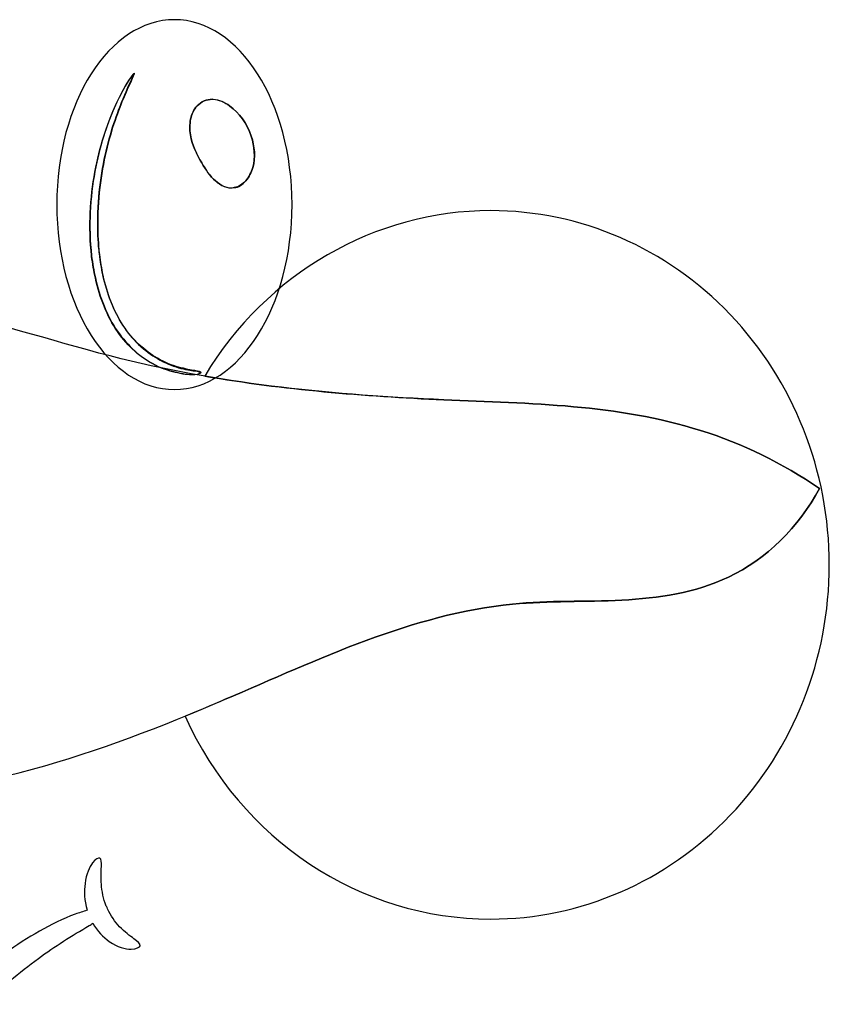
# Model space of a CAD drawing. Extents: x 11 to 842, y 37 to 849.
# Tile 4 of 8: x 184 to 295, y 281 to 416. Entities that reach past the tile are written whole.
import ezdxf

# ---------------------------------------------------------------- set-up
doc = ezdxf.new("R2010")
doc.units = 0
doc.layers.add('Layer_1', color=7, linetype='CONTINUOUS')

msp = doc.modelspace()

# ---------------------------------------------------------------- linework, layer by layer
at = {"layer": 'Layer_1', "color": 7}
for p, q in [((205.296579, 415.815534), (205.296579, 415.815534)), ((199.775214, 408.521337), (199.77525, 408.46667)), ((199.775214, 408.411982), (199.775243, 408.46667)), ((199.77525, 408.46667), (199.77525, 408.46667)), ((210.458132, 404.90171), (210.458417, 404.929317)), ((210.458841, 404.929463), (210.45841, 404.929317)), ((248.565153, 389.710531), (248.565153, 389.710531))]:
    msp.add_line(p, q, dxfattribs=at)
for points in [[(205.296579, 415.815534), (196.409878, 415.815429), (189.205357, 404.496908), (189.203709, 390.533148)], [(221.389442, 390.533148), (221.387793, 404.496904), (214.183277, 415.815422), (205.296579, 415.815534)], [(198.278882, 406.163468), (199.078099, 407.616782), (199.655656, 408.357133), (199.775214, 408.411982)], [(199.77525, 408.46667), (199.655473, 408.46667), (199.078501, 407.67147), (198.278919, 406.218084)], [(198.69653, 405.971117), (199.409347, 407.56159), (199.873555, 408.439027), (199.792778, 408.521337)], [(199.792815, 408.46667), (199.873883, 408.46667), (199.409384, 407.506924), (198.69664, 405.916451)], [(199.792778, 408.521337), (199.787732, 408.521337), (199.782678, 408.521337), (199.775214, 408.521337)], [(199.775243, 408.46667), (199.782707, 408.46667), (199.790397, 408.46667), (199.792815, 408.46667)], [(195.421845, 399.198459), (196.329591, 402.269633), (197.430587, 404.627845), (198.278882, 406.163468)], [(198.278919, 406.218084), (197.430623, 404.68246), (196.329701, 402.324249), (195.421955, 399.253074)], [(196.236655, 398.97872), (197.02645, 401.995046), (197.986343, 404.353257), (198.69653, 405.971117)], [(198.69664, 405.916451), (197.986744, 404.298591), (197.02656, 401.940379), (196.236764, 398.924054)], [(208.401327, 404.024346), (207.961659, 403.558386), (207.661195, 402.900053), (207.515784, 402.214551)], [(207.516207, 402.214697), (207.661546, 402.900491), (207.962448, 403.558313), (208.401751, 404.024492)], [(210.458417, 404.929317), (209.713903, 404.929317), (208.9588, 404.627684), (208.401327, 404.024346)], [(208.401751, 404.024492), (208.959004, 404.627757), (209.714327, 404.929463), (210.458841, 404.929463)], [(210.607123, 404.90171), (210.557708, 404.90171), (210.507796, 404.90171), (210.458132, 404.90171)], [(210.45841, 404.929317), (210.507825, 404.929317), (210.557737, 404.929317), (210.6074, 404.929317)], [(212.850086, 404.0242), (212.164292, 404.517913), (211.398744, 404.874322), (210.607123, 404.90171)], [(210.6074, 404.929317), (211.399094, 404.929317), (212.164277, 404.518132), (212.850436, 404.024346)], [(215.816455, 399.883654), (215.241674, 401.611213), (214.173982, 403.091914), (212.850086, 404.0242)], [(212.850436, 404.024346), (214.174333, 403.09206), (215.24239, 401.611286), (215.816879, 399.8838)], [(207.515784, 402.214551), (207.370445, 401.501734), (207.375557, 400.761164), (207.48833, 400.075662)], [(207.488754, 400.075808), (207.37555, 400.788625), (207.371168, 401.501661), (207.516207, 402.214697)], [(207.48833, 400.075662), (207.714007, 398.649736), (208.35262, 397.388357), (209.036881, 396.236676)], [(209.037304, 396.236822), (208.352971, 397.415891), (207.714649, 398.649882), (207.488754, 400.075808)], [(216.020952, 395.60595), (216.406574, 396.976954), (216.261966, 398.512577), (215.816455, 399.883654)], [(215.816879, 399.8838), (216.26239, 398.540184), (216.406998, 396.9771), (216.021376, 395.606096)], [(195.421955, 399.253074), (194.548608, 396.318986), (193.869752, 392.726783), (193.758302, 388.72336)], [(193.758338, 388.668694), (193.869351, 392.672227), (194.548499, 396.264393), (195.421845, 399.198459)], [(194.811021, 388.750602), (194.886977, 392.589588), (195.477096, 396.072078), (196.236655, 398.97872)], [(196.236764, 398.924054), (195.476913, 396.017426), (194.887014, 392.534922), (194.811204, 388.695936)], [(209.036881, 396.236676), (209.573684, 395.304317), (210.156281, 394.426881), (210.900868, 393.768767)], [(210.901291, 393.768913), (210.156704, 394.426954), (209.573889, 395.331924), (209.037304, 396.236822)], [(215.065222, 393.796155), (215.50343, 394.289868), (215.827995, 394.920448), (216.020952, 395.60595)], [(216.021376, 395.606096), (215.828565, 394.920302), (215.504291, 394.289868), (215.065646, 393.796301)], [(210.900868, 393.768767), (211.645527, 393.110726), (212.576352, 392.699322), (213.485705, 392.863869)], [(213.486129, 392.864015), (212.576776, 392.590136), (211.645951, 393.137895), (210.901291, 393.768913)], [(213.485705, 392.863869), (214.072903, 392.863869), (214.626723, 393.302807), (215.065222, 393.796155)], [(215.065646, 393.796301), (214.627439, 393.302587), (214.073326, 392.973713), (213.486129, 392.864015)], [(189.203709, 390.533148), (189.20537, 376.569402), (196.409887, 365.250904), (205.296579, 365.250798)], [(205.296579, 365.250798), (214.183268, 365.25091), (221.38778, 376.569406), (221.389442, 390.533148)], [(248.565153, 389.710531), (232.675682, 389.689397), (217.906249, 381.149638), (209.439717, 367.08801)], [(281.308393, 375.527077), (272.624344, 384.608724), (260.846228, 389.710674), (248.565153, 389.710531)], [(193.758302, 388.72336), (193.72101, 387.379744), (193.75083, 386.008594), (193.870775, 384.610202)], [(193.870811, 384.555536), (193.751765, 385.954001), (193.721091, 387.325151), (193.758338, 388.668694)], [(194.937371, 384.801991), (194.821246, 386.118219), (194.785459, 387.461835), (194.811021, 388.750602)], [(194.811204, 388.695936), (194.78551, 387.407096), (194.821304, 386.090941), (194.937553, 384.747252)], [(193.870775, 384.610202), (193.900748, 384.253794), (193.937032, 383.897385), (193.978866, 383.540758)], [(193.978902, 383.486092), (193.936827, 383.8425), (193.900756, 384.198908), (193.870811, 384.555536)], [(195.04181, 383.787396), (195.001517, 384.116781), (194.967315, 384.445436), (194.937371, 384.801991)], [(194.937553, 384.747252), (194.966767, 384.390843), (195.001787, 384.061458), (195.041993, 383.732729)], [(195.514344, 380.935617), (195.313499, 381.840515), (195.157205, 382.800261), (195.04181, 383.787396)], [(195.041993, 383.732729), (195.157387, 382.745595), (195.313681, 381.813236), (195.514526, 380.880951)], [(193.978866, 383.540758), (194.100103, 382.498702), (194.267352, 381.511567), (194.484265, 380.524433)], [(194.484301, 380.469766), (194.267389, 381.456974), (194.10014, 382.444108), (193.978902, 383.486092)], [(194.484265, 380.524433), (194.786628, 379.180817), (195.184666, 377.89205), (195.673413, 376.685446)], [(195.673449, 376.63078), (195.184848, 377.83731), (194.787175, 379.126077), (194.484301, 380.469766)], [(196.602266, 377.316026), (196.157485, 378.44032), (195.795015, 379.64685), (195.514344, 380.935617)], [(195.514526, 380.880951), (195.794979, 379.592111), (196.15796, 378.38558), (196.602448, 377.26136)], [(198.262851, 374.052917), (197.634755, 375.012664), (197.075529, 376.109496), (196.602266, 377.316026)], [(196.602448, 377.26136), (197.075712, 376.05483), (197.635083, 374.957998), (198.263034, 373.998251)], [(198.039351, 369.446251), (189.818375, 371.502852), (181.745381, 374.24494), (173.449011, 375.890239)], [(195.673413, 376.685446), (196.194149, 375.424067), (196.813335, 374.244925), (197.508551, 373.230403)], [(197.508587, 373.175736), (196.813299, 374.190259), (196.194112, 375.369401), (195.673449, 376.63078)], [(294.870969, 341.28461), (294.871055, 354.128025), (289.992442, 366.44543), (281.308393, 375.527077)], [(197.508551, 373.230403), (198.238896, 372.188346), (199.04768, 371.283522), (199.870779, 370.543098)], [(199.870889, 370.488432), (199.047863, 371.228855), (198.239006, 372.106292), (197.508587, 373.175736)], [(200.403639, 371.47531), (199.653136, 372.188127), (198.919286, 373.038322), (198.262851, 374.052917)], [(198.263034, 373.998251), (198.919614, 372.983656), (199.653246, 372.133607), (200.403822, 371.420644)], [(199.870779, 370.543098), (200.809346, 369.72051), (201.765514, 369.089784), (202.671945, 368.623605)], [(202.672054, 368.568938), (201.765623, 369.034899), (200.809528, 369.665771), (199.870889, 370.488432)], [(202.978617, 369.528356), (202.13945, 370.02207), (201.259896, 370.65265), (200.403639, 371.47531)], [(200.403822, 371.420644), (201.260078, 370.597983), (202.139633, 369.96733), (202.978799, 369.47369)], [(242.137181, 363.852319), (227.329499, 364.510425), (212.48939, 365.881458), (198.039351, 369.446251)], [(205.849969, 368.294438), (205.008684, 368.568318), (204.025494, 368.925456), (202.978617, 369.528356)], [(202.978799, 369.47369), (204.025676, 368.870425), (205.008867, 368.486556), (205.850151, 368.239772)], [(202.671945, 368.623605), (203.802373, 368.048093), (204.8548, 367.746095), (205.745237, 367.581621)], [(205.745347, 367.526955), (204.854837, 367.800835), (203.80241, 367.992915), (202.672054, 368.568938)], [(205.745237, 367.581621), (206.739456, 367.307742), (207.551235, 367.307742), (208.082707, 367.307742)], [(208.082816, 367.253076), (207.551125, 367.253076), (206.739493, 367.253076), (205.745347, 367.526955)], [(208.087308, 367.855501), (207.572415, 367.855501), (206.785103, 368.12938), (205.849969, 368.294438)], [(205.850151, 368.239772), (206.785212, 367.965893), (207.572524, 367.85561), (208.087491, 367.800835)], [(208.082707, 367.307742), (208.622432, 367.307742), (208.905075, 367.581621), (208.902665, 367.581621)], [(208.902775, 367.526955), (208.907164, 367.526955), (208.622322, 367.253076), (208.082816, 367.253076)], [(208.902665, 367.581621), (208.898269, 367.581621), (208.613449, 367.581621), (208.087308, 367.855501)], [(208.087491, 367.800835), (208.613339, 367.800835), (208.899999, 367.800835), (208.902775, 367.526955)], [(209.439717, 367.08801), (220.243223, 365.223366), (231.198729, 364.345857), (242.137181, 363.852289)], [(277.244535, 359.656866), (265.904978, 363.249039), (253.931868, 363.331305), (242.137181, 363.852319)], [(242.137181, 363.852289), (253.931868, 363.331553), (265.904978, 363.249024), (277.244535, 359.656822)], [(293.51355, 351.73211), (288.462958, 355.18719), (282.970017, 357.874488), (277.244535, 359.656866)], [(277.244535, 359.656822), (282.970003, 357.874414), (288.462958, 355.18711), (293.51355, 351.732066)], [(281.097427, 339.611923), (286.280438, 342.079817), (290.703204, 346.412393), (293.51355, 351.73211)], [(293.51355, 351.732066), (290.703182, 346.412378), (286.280431, 342.079774), (281.097427, 339.611908)], [(281.308378, 307.042172), (289.992426, 316.12381), (294.871044, 328.441203), (294.870969, 341.28461)], [(281.097427, 339.611908), (276.526124, 337.445558), (271.486728, 336.732669), (266.505533, 336.458424)], [(266.50557, 336.458512), (271.486743, 336.732391), (276.526124, 337.445646), (281.097427, 339.611923)], [(251.556362, 335.909935), (237.833878, 334.566246), (224.98672, 328.341668), (212.168082, 322.85744)], [(212.168119, 322.857528), (224.986757, 328.341763), (237.833914, 334.56637), (251.556398, 335.910022)], [(266.505533, 336.458424), (261.52436, 336.184545), (256.523768, 336.458424), (251.556362, 335.909935)], [(251.556398, 335.910022), (256.523768, 336.375983), (261.524411, 336.211655), (266.50557, 336.458512)], [(158.651042, 309.338862), (177.076839, 309.338862), (195.023486, 315.508598), (212.168119, 322.857528)], [(212.168082, 322.85744), (210.373259, 322.089629), (208.5677, 321.32189), (206.755713, 320.581466)], [(206.755713, 320.581466), (214.402599, 303.671384), (230.678476, 292.879281), (248.565153, 292.858733)], [(248.565153, 292.858733), (260.84622, 292.858591), (272.62433, 297.960535), (281.308378, 307.042172)], [(194.104018, 300.537283), (193.689912, 299.961771), (193.249952, 299.001732), (193.073355, 297.740353)], [(195.104153, 301.195324), (194.904768, 301.195324), (194.522798, 301.195324), (194.104018, 300.537283)], [(195.31084, 300.016181), (195.331042, 300.619446), (195.315887, 301.058238), (195.104153, 301.195324)], [(195.31084, 297.603121), (195.238806, 298.562795), (195.290632, 299.385528), (195.31084, 300.016181)], [(193.073355, 297.740353), (192.922173, 296.670909), (192.967455, 295.40953), (193.351616, 294.093302)], [(195.981297, 294.641572), (195.570113, 295.628706), (195.382414, 296.670763), (195.31084, 297.603121)], [(191.735363, 293.544812), (188.363797, 292.228584), (185.194246, 290.36394), (182.199086, 288.225051)], [(193.351616, 294.093302), (192.806049, 293.819422), (192.270706, 293.736893), (191.735363, 293.544812)], [(196.139052, 294.25741), (196.083648, 294.53129), (196.03023, 294.53129), (195.981297, 294.641572)], [(197.807379, 291.816962), (197.190237, 292.475003), (196.592304, 293.297664), (196.139052, 294.25741)], [(193.645069, 291.981728), (193.810127, 291.981728), (193.974455, 292.255607), (194.138782, 292.28336)], [(194.138782, 292.28336), (194.761767, 291.213916), (195.560545, 290.363867), (196.390071, 289.78799)], [(186.702262, 287.484701), (188.934197, 289.129949), (191.282476, 290.555875), (193.645069, 291.981728)], [(199.755575, 290.17164), (199.221692, 290.582825), (198.505662, 291.076538), (197.807379, 291.816962)], [(196.390071, 289.78799), (197.517797, 289.020178), (198.613607, 288.746007), (199.37302, 288.746007)], [(200.603432, 289.211967), (200.638197, 289.485846), (200.285732, 289.787479), (199.755575, 290.17164)], [(199.37302, 288.746007), (200.142877, 288.746007), (200.570275, 289.019886), (200.603432, 289.211967)], [(179.113071, 281.205193), (181.573823, 283.398931), (184.063861, 285.537747), (186.702262, 287.484701)]]:
    msp.add_open_spline(points, degree=3, dxfattribs=at)

doc.saveas('drawing.dxf')
